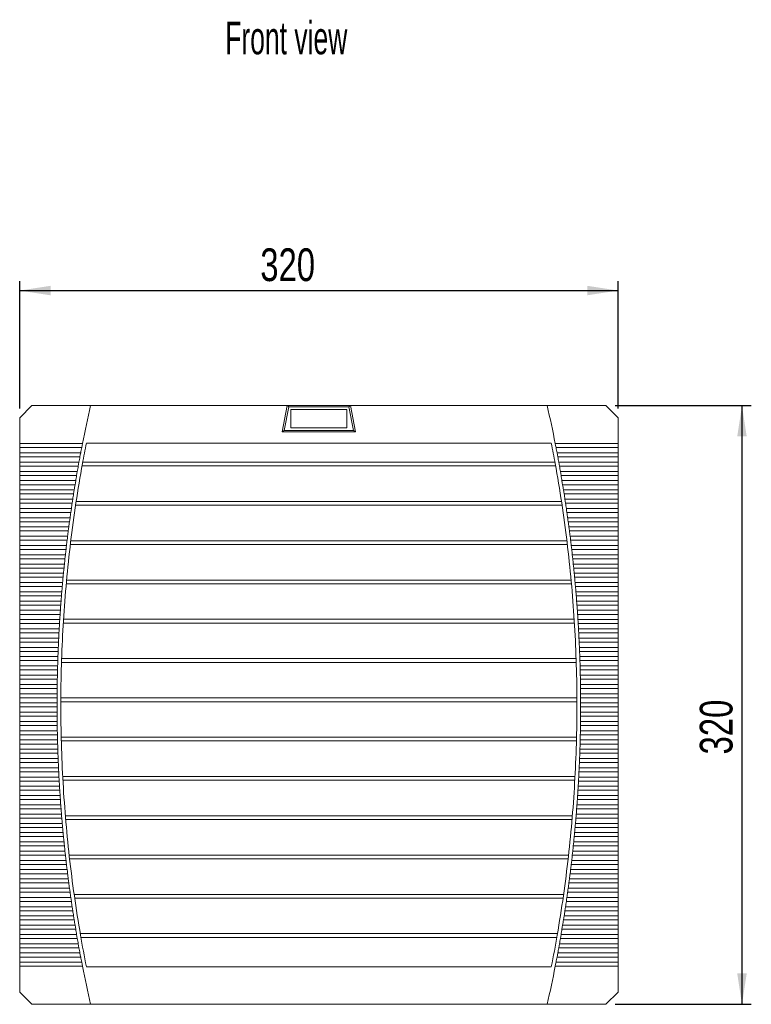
# Model space of a CAD drawing. Header units: millimetres. Extents: x 125 to 1361, y 380 to 952.
# Tile 1 of 3: x 125 to 517, y 425 to 951. Entities that reach past the tile are written whole.
import ezdxf

# ---------------------------------------------------------------- set-up
doc = ezdxf.new("R2010")
doc.units = ezdxf.units.MM
doc.header["$LTSCALE"] = 5
doc.layers.add('AA', color=7, linetype='Continuous')
doc.styles.add('SLDTEXTSTYLE0', font='TXT', dxfattribs={"width": 0.75})
doc.styles.add('SLDTEXTSTYLE1', font='TXT', dxfattribs={"width": 0.605})
doc.dimstyles.new('SLDDIMSTYLE0', dxfattribs={"dimtxt": 17.5, "dimasz": 16.51, "dimexe": 0, "dimexo": 0.0625, "dimgap": 4.375, "dimtad": 1, "dimrnd": 1e-09, "dimzin": 12, "dimdsep": 46, "dimtxsty": 'SLDTEXTSTYLE0', "dimsah": 1, "dimcen": 0.09, "dimadec": 0, "dimazin": 3, "dimtfac": 1, "dimtofl": 0, "dimtmove": 0, "dimatfit": 3, "dimfxl": 1, "dimfrac": 2, "dimtolj": 1, "dimtzin": 12, "dimarcsym": 0})

# ---------------------------------------------------------------- blocks, each defined once
blk = doc.blocks.new('*D3')
at = {"layer": 'AA', "color": 7}
for p, q in [((125.29, 743.46), (125.29, 811.45)), ((445.29, 743.46), (445.29, 811.45)), ((125.29, 806.45), (445.29, 806.45))]:
    blk.add_line(p, q, dxfattribs=at)
for points in [[(125.29, 806.45), (141.8, 803.91), (141.8, 808.99)], [(445.29, 806.45), (428.78, 808.99), (428.78, 803.91)]]:
    blk.add_solid(points, dxfattribs=at)
at = {"layer": 'AA', "color": 7, "insert": (253.98, 829.01, 40.25), "char_height": 17.5, "attachment_point": 1, "style": 'SLDTEXTSTYLE0'}
blk.add_mtext('320', dxfattribs=at)
blk = doc.blocks.new('*D4')
at = {"layer": 'AA', "color": 7}
for p, q in [((443.79, 744.96), (516.57, 744.96)), ((511.57, 744.96), (511.57, 424.96)), ((443.79, 424.96), (516.57, 424.96))]:
    blk.add_line(p, q, dxfattribs=at)
for points in [[(511.57, 744.96), (509.03, 728.45), (514.11, 728.45)], [(511.57, 424.96), (514.11, 441.47), (509.03, 441.47)]]:
    blk.add_solid(points, dxfattribs=at)
at = {"layer": 'AA', "color": 7, "insert": (489.01, 558.52, 40.25), "char_height": 17.5, "attachment_point": 1, "rotation": 90, "style": 'SLDTEXTSTYLE0'}
blk.add_mtext('320', dxfattribs=at)

msp = doc.modelspace()

# ---------------------------------------------------------------- linework, layer by layer
at = {"color": 7, "linetype": 'Continuous', "lineweight": 15}
for p, q in [((131.791, 744.964), (125.291, 738.464)), ((163.166, 744.964), (131.791, 744.964)), ((268.416, 744.964), (163.166, 744.964)), ((268.416, 744.964), (265.645, 730.964)), ((269.317, 744.364), (266.783, 731.564)), ((269.317, 744.364), (268.416, 744.964)), ((302.166, 744.964), (268.416, 744.964)), ((301.265, 744.364), (269.317, 744.364)), ((270.291, 742.864), (300.291, 742.864)), ((270.291, 733.064), (270.291, 742.864)), ((300.291, 742.864), (300.291, 733.064)), ((302.166, 744.964), (301.265, 744.364)), ((303.799, 731.564), (301.265, 744.364)), ((304.937, 730.964), (302.166, 744.964)), ((407.415, 744.964), (302.166, 744.964)), ((438.791, 744.964), (407.415, 744.964)), ((445.291, 738.464), (438.791, 744.964)), ((125.291, 738.464), (125.291, 724.641)), ((445.291, 724.641), (445.291, 738.464)), ((265.645, 730.964), (266.783, 731.564)), ((266.783, 731.564), (303.799, 731.564)), ((300.291, 733.064), (270.291, 733.064)), ((303.799, 731.564), (304.937, 730.964)), ((265.645, 730.964), (304.937, 730.964)), ((125.291, 724.641), (158.873, 724.641)), ((125.291, 724.641), (125.291, 722.487)), ((158.454, 722.487), (125.291, 722.487)), ((125.291, 722.487), (125.291, 719.691)), ((158.662, 723.564), (158.454, 722.487)), ((158.873, 724.641), (158.662, 723.564)), ((409.607, 724.964), (160.975, 724.964)), ((411.709, 724.641), (445.291, 724.641)), ((411.919, 723.564), (411.709, 724.641)), ((411.919, 723.564), (412.128, 722.487)), ((445.291, 722.487), (412.128, 722.487)), ((445.291, 722.487), (445.291, 724.641)), ((445.291, 719.691), (445.291, 722.487)), ((125.291, 719.691), (157.919, 719.691)), ((125.291, 719.691), (125.291, 717.537)), ((157.515, 717.537), (125.291, 717.537)), ((125.291, 717.537), (125.291, 714.741)), ((157.716, 718.614), (157.515, 717.537)), ((157.919, 719.691), (157.716, 718.614)), ((412.663, 719.691), (445.291, 719.691)), ((412.866, 718.614), (412.663, 719.691)), ((412.866, 718.614), (413.067, 717.537)), ((445.291, 717.537), (413.067, 717.537)), ((445.291, 717.537), (445.291, 719.691)), ((445.291, 714.741), (445.291, 717.537)), ((125.291, 714.741), (157.001, 714.741)), ((125.291, 714.741), (125.291, 712.587)), ((156.612, 712.587), (125.291, 712.587)), ((125.291, 712.587), (125.291, 709.791)), ((156.806, 713.664), (156.612, 712.587)), ((157.001, 714.741), (156.806, 713.664)), ((158.67, 712.714), (411.912, 712.714)), ((411.549, 714.739), (159.033, 714.739)), ((413.581, 714.741), (445.291, 714.741)), ((413.776, 713.664), (413.581, 714.741)), ((413.776, 713.664), (413.97, 712.587)), ((445.291, 712.587), (413.97, 712.587)), ((445.291, 712.587), (445.291, 714.741)), ((445.291, 709.791), (445.291, 712.587)), ((125.291, 709.791), (156.118, 709.791)), ((125.291, 709.791), (125.291, 707.637)), ((155.745, 707.637), (125.291, 707.637)), ((125.291, 707.637), (125.291, 704.841)), ((155.93, 708.714), (155.745, 707.637)), ((156.118, 709.791), (155.93, 708.714)), ((414.464, 709.791), (445.291, 709.791)), ((414.651, 708.714), (414.464, 709.791)), ((414.651, 708.714), (414.837, 707.637)), ((445.291, 707.637), (414.837, 707.637)), ((445.291, 707.637), (445.291, 709.791)), ((445.291, 704.841), (445.291, 707.637)), ((125.291, 704.841), (155.27, 704.841)), ((125.291, 704.841), (125.291, 702.687)), ((154.912, 702.687), (125.291, 702.687)), ((125.291, 702.687), (125.291, 699.891)), ((155.091, 703.764), (154.912, 702.687)), ((155.27, 704.841), (155.091, 703.764)), ((415.312, 704.841), (445.291, 704.841)), ((415.491, 703.764), (415.312, 704.841)), ((415.491, 703.764), (415.669, 702.687)), ((445.291, 702.687), (415.669, 702.687)), ((445.291, 702.687), (445.291, 704.841)), ((445.291, 699.891), (445.291, 702.687)), ((125.291, 699.891), (154.458, 699.891)), ((125.291, 699.891), (125.291, 697.737)), ((154.115, 697.737), (125.291, 697.737)), ((125.291, 697.737), (125.291, 694.941)), ((125.291, 694.941), (153.681, 694.941)), ((125.291, 694.941), (125.291, 692.787)), ((153.681, 694.941), (153.516, 693.864)), ((154.286, 698.814), (154.115, 697.737)), ((154.458, 699.891), (154.286, 698.814)), ((416.124, 699.891), (445.291, 699.891)), ((416.296, 698.814), (416.124, 699.891)), ((416.296, 698.814), (416.466, 697.737)), ((445.291, 697.737), (416.466, 697.737)), ((416.901, 694.941), (445.291, 694.941)), ((417.065, 693.864), (416.901, 694.941)), ((445.291, 697.737), (445.291, 699.891)), ((445.291, 694.941), (445.291, 697.737)), ((445.291, 692.787), (445.291, 694.941)), ((153.354, 692.787), (125.291, 692.787)), ((125.291, 692.787), (125.291, 689.991)), ((125.291, 689.991), (152.939, 689.991)), ((125.291, 689.991), (125.291, 687.837)), ((152.939, 689.991), (152.782, 688.914)), ((153.516, 693.864), (153.354, 692.787)), ((155.218, 691.714), (415.364, 691.714)), ((415.062, 693.739), (155.52, 693.739)), ((417.065, 693.864), (417.228, 692.787)), ((445.291, 692.787), (417.228, 692.787)), ((417.643, 689.991), (445.291, 689.991)), ((417.8, 688.914), (417.643, 689.991)), ((445.291, 689.991), (445.291, 692.787)), ((445.291, 687.837), (445.291, 689.991)), ((152.627, 687.837), (125.291, 687.837)), ((125.291, 687.837), (125.291, 685.041)), ((125.291, 685.041), (152.231, 685.041)), ((125.291, 685.041), (125.291, 682.887)), ((152.231, 685.041), (152.082, 683.964)), ((152.782, 688.914), (152.627, 687.837)), ((417.8, 688.914), (417.955, 687.837)), ((445.291, 687.837), (417.955, 687.837)), ((418.351, 685.041), (445.291, 685.041)), ((418.5, 683.964), (418.351, 685.041)), ((445.291, 685.041), (445.291, 687.837)), ((445.291, 682.887), (445.291, 685.041)), ((151.934, 682.887), (125.291, 682.887)), ((125.291, 682.887), (125.291, 680.091)), ((125.291, 680.091), (151.559, 680.091)), ((125.291, 680.091), (125.291, 677.937)), ((151.417, 679.014), (151.277, 677.937)), ((151.559, 680.091), (151.417, 679.014)), ((152.082, 683.964), (151.934, 682.887)), ((418.5, 683.964), (418.647, 682.887)), ((445.291, 682.887), (418.647, 682.887)), ((419.023, 680.091), (445.291, 680.091)), ((419.165, 679.014), (419.023, 680.091)), ((419.165, 679.014), (419.305, 677.937)), ((445.291, 680.091), (445.291, 682.887)), ((445.291, 677.937), (445.291, 680.091)), ((151.277, 677.937), (125.291, 677.937)), ((125.291, 677.937), (125.291, 675.141)), ((125.291, 675.141), (150.921, 675.141)), ((125.291, 675.141), (125.291, 672.987)), ((150.787, 674.064), (150.654, 672.987)), ((150.921, 675.141), (150.787, 674.064)), ((445.291, 677.937), (419.305, 677.937)), ((419.661, 675.141), (445.291, 675.141)), ((419.795, 674.064), (419.661, 675.141)), ((419.795, 674.064), (419.928, 672.987)), ((445.291, 675.141), (445.291, 677.937)), ((445.291, 672.987), (445.291, 675.141)), ((150.654, 672.987), (125.291, 672.987)), ((125.291, 672.987), (125.291, 670.191)), ((125.291, 670.191), (150.318, 670.191)), ((125.291, 670.191), (125.291, 668.037)), ((150.191, 669.114), (150.066, 668.037)), ((150.318, 670.191), (150.191, 669.114)), ((152.396, 670.714), (418.186, 670.714)), ((417.943, 672.739), (152.639, 672.739)), ((445.291, 672.987), (419.928, 672.987)), ((420.264, 670.191), (445.291, 670.191)), ((420.391, 669.114), (420.264, 670.191)), ((420.391, 669.114), (420.516, 668.037)), ((445.291, 670.191), (445.291, 672.987)), ((445.291, 668.037), (445.291, 670.191)), ((150.066, 668.037), (125.291, 668.037)), ((125.291, 668.037), (125.291, 665.241)), ((125.291, 665.241), (149.749, 665.241)), ((125.291, 665.241), (125.291, 663.087)), ((149.512, 663.087), (125.291, 663.087)), ((125.291, 663.087), (125.291, 660.291)), ((149.63, 664.164), (149.512, 663.087)), ((149.749, 665.241), (149.63, 664.164)), ((445.291, 668.037), (420.516, 668.037)), ((420.833, 665.241), (445.291, 665.241)), ((420.952, 664.164), (420.833, 665.241)), ((420.952, 664.164), (421.07, 663.087)), ((445.291, 663.087), (421.07, 663.087)), ((445.291, 665.241), (445.291, 668.037)), ((445.291, 663.087), (445.291, 665.241)), ((445.291, 660.291), (445.291, 663.087)), ((125.291, 660.291), (149.215, 660.291)), ((125.291, 660.291), (125.291, 658.137)), ((148.993, 658.137), (125.291, 658.137)), ((125.291, 658.137), (125.291, 655.341)), ((149.103, 659.214), (148.993, 658.137)), ((149.215, 660.291), (149.103, 659.214)), ((421.367, 660.291), (445.291, 660.291)), ((421.479, 659.214), (421.367, 660.291)), ((421.479, 659.214), (421.589, 658.137)), ((445.291, 658.137), (421.589, 658.137)), ((445.291, 658.137), (445.291, 660.291)), ((445.291, 655.341), (445.291, 658.137)), ((125.291, 655.341), (148.715, 655.341)), ((125.291, 655.341), (125.291, 653.187)), ((148.508, 653.187), (125.291, 653.187)), ((125.291, 653.187), (125.291, 650.391)), ((148.611, 654.264), (148.508, 653.187)), ((148.715, 655.341), (148.611, 654.264)), ((421.867, 655.341), (445.291, 655.341)), ((421.971, 654.264), (421.867, 655.341)), ((421.971, 654.264), (422.074, 653.187)), ((445.291, 653.187), (422.074, 653.187)), ((445.291, 653.187), (445.291, 655.341)), ((445.291, 650.391), (445.291, 653.187)), ((125.291, 650.391), (148.249, 650.391)), ((125.291, 650.391), (125.291, 648.237)), ((148.057, 648.237), (125.291, 648.237)), ((125.291, 648.237), (125.291, 645.441)), ((148.152, 649.314), (148.057, 648.237)), ((148.249, 650.391), (148.152, 649.314)), ((150.198, 649.714), (420.384, 649.714)), ((420.201, 651.739), (150.381, 651.739)), ((422.333, 650.391), (445.291, 650.391)), ((422.429, 649.314), (422.333, 650.391)), ((422.429, 649.314), (422.525, 648.237)), ((445.291, 648.237), (422.525, 648.237)), ((445.291, 648.237), (445.291, 650.391)), ((445.291, 645.441), (445.291, 648.237)), ((125.291, 645.441), (147.818, 645.441)), ((125.291, 645.441), (125.291, 643.287)), ((147.641, 643.287), (125.291, 643.287)), ((125.291, 643.287), (125.291, 640.491)), ((147.728, 644.364), (147.641, 643.287)), ((147.818, 645.441), (147.728, 644.364)), ((422.764, 645.441), (445.291, 645.441)), ((422.853, 644.364), (422.764, 645.441)), ((422.853, 644.364), (422.941, 643.287)), ((445.291, 643.287), (422.941, 643.287)), ((445.291, 643.287), (445.291, 645.441)), ((445.291, 640.491), (445.291, 643.287)), ((125.291, 640.491), (147.42, 640.491)), ((125.291, 640.491), (125.291, 638.337)), ((147.258, 638.337), (125.291, 638.337)), ((125.291, 638.337), (125.291, 635.541)), ((147.338, 639.414), (147.258, 638.337)), ((147.42, 640.491), (147.338, 639.414)), ((423.161, 640.491), (445.291, 640.491)), ((423.243, 639.414), (423.161, 640.491)), ((423.243, 639.414), (423.324, 638.337)), ((445.291, 638.337), (423.324, 638.337)), ((445.291, 638.337), (445.291, 640.491)), ((445.291, 635.541), (445.291, 638.337)), ((125.291, 635.541), (147.057, 635.541)), ((125.291, 635.541), (125.291, 633.387)), ((146.91, 633.387), (125.291, 633.387)), ((125.291, 633.387), (125.291, 630.591)), ((146.983, 634.464), (146.91, 633.387)), ((147.057, 635.541), (146.983, 634.464)), ((423.525, 635.541), (445.291, 635.541)), ((423.599, 634.464), (423.525, 635.541)), ((423.599, 634.464), (423.672, 633.387)), ((445.291, 633.387), (423.672, 633.387)), ((445.291, 633.387), (445.291, 635.541)), ((445.291, 630.591), (445.291, 633.387)), ((125.291, 630.591), (146.728, 630.591)), ((125.291, 630.591), (125.291, 628.437)), ((146.595, 628.437), (125.291, 628.437)), ((125.291, 628.437), (125.291, 625.641)), ((146.661, 629.514), (146.595, 628.437)), ((146.728, 630.591), (146.661, 629.514)), ((148.617, 628.714), (421.965, 628.714)), ((421.84, 630.739), (148.741, 630.739)), ((423.854, 630.591), (445.291, 630.591)), ((423.921, 629.514), (423.854, 630.591)), ((423.921, 629.514), (423.986, 628.437)), ((445.291, 628.437), (423.986, 628.437)), ((445.291, 628.437), (445.291, 630.591)), ((445.291, 625.641), (445.291, 628.437)), ((125.291, 625.641), (146.433, 625.641)), ((125.291, 625.641), (125.291, 623.487)), ((146.315, 623.487), (125.291, 623.487)), ((125.291, 623.487), (125.291, 620.691)), ((146.373, 624.564), (146.315, 623.487)), ((146.433, 625.641), (146.373, 624.564)), ((424.149, 625.641), (445.291, 625.641)), ((424.209, 624.564), (424.149, 625.641)), ((424.209, 624.564), (424.267, 623.487)), ((445.291, 623.487), (424.267, 623.487)), ((445.291, 623.487), (445.291, 625.641)), ((445.291, 620.691), (445.291, 623.487)), ((125.291, 620.691), (146.172, 620.691)), ((125.291, 620.691), (125.291, 618.537)), ((146.069, 618.537), (125.291, 618.537)), ((125.291, 618.537), (125.291, 615.741)), ((125.291, 615.741), (145.944, 615.741)), ((125.291, 615.741), (125.291, 613.587)), ((145.944, 615.741), (145.9, 614.664)), ((146.119, 619.614), (146.069, 618.537)), ((146.172, 620.691), (146.119, 619.614)), ((424.41, 620.691), (445.291, 620.691)), ((424.462, 619.614), (424.41, 620.691)), ((424.462, 619.614), (424.513, 618.537)), ((445.291, 618.537), (424.513, 618.537)), ((424.637, 615.741), (445.291, 615.741)), ((424.682, 614.664), (424.637, 615.741)), ((445.291, 618.537), (445.291, 620.691)), ((445.291, 615.741), (445.291, 618.537)), ((445.291, 613.587), (445.291, 615.741)), ((145.856, 613.587), (125.291, 613.587)), ((125.291, 613.587), (125.291, 610.791)), ((125.291, 610.791), (145.751, 610.791)), ((125.291, 610.791), (125.291, 608.637)), ((145.751, 610.791), (145.713, 609.714)), ((145.9, 614.664), (145.856, 613.587)), ((424.682, 614.664), (424.726, 613.587)), ((445.291, 613.587), (424.726, 613.587)), ((424.831, 610.791), (445.291, 610.791)), ((424.868, 609.714), (424.831, 610.791)), ((445.291, 610.791), (445.291, 613.587)), ((445.291, 608.637), (445.291, 610.791)), ((145.678, 608.637), (125.291, 608.637)), ((125.291, 608.637), (125.291, 605.841)), ((125.291, 605.841), (145.592, 605.841)), ((125.291, 605.841), (125.291, 603.687)), ((145.592, 605.841), (145.561, 604.764)), ((145.713, 609.714), (145.678, 608.637)), ((147.649, 607.714), (422.932, 607.714)), ((422.866, 609.739), (147.716, 609.739)), ((424.868, 609.714), (424.904, 608.637)), ((445.291, 608.637), (424.904, 608.637)), ((424.99, 605.841), (445.291, 605.841)), ((425.02, 604.764), (424.99, 605.841)), ((445.291, 605.841), (445.291, 608.637)), ((445.291, 603.687), (445.291, 605.841)), ((145.533, 603.687), (125.291, 603.687)), ((125.291, 603.687), (125.291, 600.891)), ((125.291, 600.891), (145.466, 600.891)), ((125.291, 600.891), (125.291, 598.737)), ((145.466, 600.891), (145.443, 599.814)), ((145.561, 604.764), (145.533, 603.687)), ((425.02, 604.764), (425.049, 603.687)), ((445.291, 603.687), (425.049, 603.687)), ((425.116, 600.891), (445.291, 600.891)), ((425.139, 599.814), (425.116, 600.891)), ((445.291, 600.891), (445.291, 603.687)), ((445.291, 598.737), (445.291, 600.891)), ((145.422, 598.737), (125.291, 598.737)), ((125.291, 598.737), (125.291, 595.941)), ((125.291, 595.941), (145.374, 595.941)), ((125.291, 595.941), (125.291, 593.787)), ((145.359, 594.864), (145.345, 593.787)), ((145.374, 595.941), (145.359, 594.864)), ((145.443, 599.814), (145.422, 598.737)), ((425.139, 599.814), (425.16, 598.737)), ((445.291, 598.737), (425.16, 598.737)), ((425.208, 595.941), (445.291, 595.941)), ((425.223, 594.864), (425.208, 595.941)), ((425.223, 594.864), (425.237, 593.787)), ((445.291, 595.941), (445.291, 598.737)), ((445.291, 593.787), (445.291, 595.941)), ((145.345, 593.787), (125.291, 593.787)), ((125.291, 593.787), (125.291, 590.991)), ((125.291, 590.991), (145.316, 590.991)), ((125.291, 590.991), (125.291, 588.837)), ((145.308, 589.914), (145.301, 588.837)), ((145.316, 590.991), (145.308, 589.914)), ((445.291, 593.787), (425.237, 593.787)), ((425.266, 590.991), (445.291, 590.991)), ((425.274, 589.914), (425.266, 590.991)), ((425.274, 589.914), (425.281, 588.837)), ((445.291, 590.991), (445.291, 593.787)), ((445.291, 588.837), (445.291, 590.991)), ((145.301, 588.837), (125.291, 588.837)), ((125.291, 588.837), (125.291, 586.041)), ((125.291, 586.041), (145.292, 586.041)), ((125.291, 586.041), (125.291, 583.887)), ((145.292, 586.041), (145.291, 584.964)), ((145.291, 584.964), (145.292, 583.887)), ((147.293, 586.714), (423.289, 586.714)), ((423.281, 588.739), (147.301, 588.739)), ((445.291, 588.837), (425.281, 588.837)), ((425.29, 586.041), (445.291, 586.041)), ((425.291, 584.964), (425.29, 586.041)), ((425.291, 584.964), (425.29, 583.887)), ((445.291, 586.041), (445.291, 588.837)), ((445.291, 583.887), (445.291, 586.041)), ((145.292, 583.887), (125.291, 583.887)), ((125.291, 583.887), (125.291, 581.091)), ((125.291, 581.091), (145.301, 581.091)), ((125.291, 581.091), (125.291, 578.937)), ((145.316, 578.937), (125.291, 578.937)), ((125.291, 578.937), (125.291, 576.141)), ((145.301, 581.091), (145.308, 580.014)), ((145.308, 580.014), (145.316, 578.937)), ((425.274, 580.014), (425.266, 578.937)), ((445.291, 578.937), (425.266, 578.937)), ((425.274, 580.014), (425.281, 581.091)), ((425.281, 581.091), (445.291, 581.091)), ((445.291, 583.887), (425.29, 583.887)), ((445.291, 581.091), (445.291, 583.887)), ((445.291, 578.937), (445.291, 581.091)), ((445.291, 576.141), (445.291, 578.937)), ((125.291, 576.141), (145.345, 576.141)), ((125.291, 576.141), (125.291, 573.987)), ((145.374, 573.987), (125.291, 573.987)), ((125.291, 573.987), (125.291, 571.191)), ((145.345, 576.141), (145.359, 575.064)), ((145.359, 575.064), (145.374, 573.987)), ((425.223, 575.064), (425.208, 573.987)), ((445.291, 573.987), (425.208, 573.987)), ((425.223, 575.064), (425.237, 576.141)), ((425.237, 576.141), (445.291, 576.141)), ((445.291, 573.987), (445.291, 576.141)), ((445.291, 571.191), (445.291, 573.987)), ((125.291, 571.191), (145.422, 571.191)), ((125.291, 571.191), (125.291, 569.037)), ((145.466, 569.037), (125.291, 569.037)), ((125.291, 569.037), (125.291, 566.241)), ((145.422, 571.191), (145.443, 570.114)), ((145.443, 570.114), (145.466, 569.037)), ((425.139, 570.114), (425.116, 569.037)), ((445.291, 569.037), (425.116, 569.037)), ((425.139, 570.114), (425.16, 571.191)), ((425.16, 571.191), (445.291, 571.191)), ((445.291, 569.037), (445.291, 571.191)), ((445.291, 566.241), (445.291, 569.037)), ((125.291, 566.241), (145.533, 566.241)), ((125.291, 566.241), (125.291, 564.087)), ((145.592, 564.087), (125.291, 564.087)), ((125.291, 564.087), (125.291, 561.291)), ((145.533, 566.241), (145.561, 565.164)), ((145.561, 565.164), (145.592, 564.087)), ((423.086, 567.739), (147.496, 567.739)), ((147.547, 565.714), (423.035, 565.714)), ((425.02, 565.164), (424.99, 564.087)), ((445.291, 564.087), (424.99, 564.087)), ((425.02, 565.164), (425.049, 566.241)), ((425.049, 566.241), (445.291, 566.241)), ((445.291, 564.087), (445.291, 566.241)), ((445.291, 561.291), (445.291, 564.087)), ((125.291, 561.291), (145.678, 561.291)), ((125.291, 561.291), (125.291, 559.137)), ((145.751, 559.137), (125.291, 559.137)), ((125.291, 559.137), (125.291, 556.341)), ((145.678, 561.291), (145.713, 560.214)), ((145.713, 560.214), (145.751, 559.137)), ((424.868, 560.214), (424.831, 559.137)), ((445.291, 559.137), (424.831, 559.137)), ((424.868, 560.214), (424.904, 561.291)), ((424.904, 561.291), (445.291, 561.291)), ((445.291, 559.137), (445.291, 561.291)), ((445.291, 556.341), (445.291, 559.137)), ((125.291, 556.341), (145.856, 556.341)), ((125.291, 556.341), (125.291, 554.187)), ((145.944, 554.187), (125.291, 554.187)), ((125.291, 554.187), (125.291, 551.391)), ((145.856, 556.341), (145.9, 555.264)), ((145.9, 555.264), (145.944, 554.187)), ((424.682, 555.264), (424.637, 554.187)), ((445.291, 554.187), (424.637, 554.187)), ((424.682, 555.264), (424.726, 556.341)), ((424.726, 556.341), (445.291, 556.341)), ((445.291, 554.187), (445.291, 556.341)), ((445.291, 551.391), (445.291, 554.187)), ((125.291, 551.391), (146.069, 551.391)), ((125.291, 551.391), (125.291, 549.237)), ((146.172, 549.237), (125.291, 549.237)), ((125.291, 549.237), (125.291, 546.441)), ((146.069, 551.391), (146.119, 550.314)), ((146.119, 550.314), (146.172, 549.237)), ((424.462, 550.314), (424.41, 549.237)), ((445.291, 549.237), (424.41, 549.237)), ((424.462, 550.314), (424.513, 551.391)), ((424.513, 551.391), (445.291, 551.391)), ((445.291, 549.237), (445.291, 551.391)), ((445.291, 546.441), (445.291, 549.237)), ((125.291, 546.441), (146.315, 546.441)), ((125.291, 546.441), (125.291, 544.287)), ((146.433, 544.287), (125.291, 544.287)), ((125.291, 544.287), (125.291, 541.491)), ((146.315, 546.441), (146.373, 545.364)), ((146.373, 545.364), (146.433, 544.287)), ((422.28, 546.739), (148.302, 546.739)), ((148.412, 544.714), (422.17, 544.714)), ((424.209, 545.364), (424.149, 544.287)), ((445.291, 544.287), (424.149, 544.287)), ((424.209, 545.364), (424.267, 546.441)), ((424.267, 546.441), (445.291, 546.441)), ((445.291, 544.287), (445.291, 546.441)), ((445.291, 541.491), (445.291, 544.287)), ((125.291, 541.491), (146.595, 541.491)), ((125.291, 541.491), (125.291, 539.337)), ((146.728, 539.337), (125.291, 539.337)), ((125.291, 539.337), (125.291, 536.541)), ((146.595, 541.491), (146.661, 540.414)), ((146.661, 540.414), (146.728, 539.337)), ((423.921, 540.414), (423.854, 539.337)), ((445.291, 539.337), (423.854, 539.337)), ((423.921, 540.414), (423.986, 541.491)), ((423.986, 541.491), (445.291, 541.491)), ((445.291, 539.337), (445.291, 541.491)), ((445.291, 536.541), (445.291, 539.337)), ((125.291, 536.541), (146.91, 536.541)), ((125.291, 536.541), (125.291, 534.387)), ((147.057, 534.387), (125.291, 534.387)), ((125.291, 534.387), (125.291, 531.591)), ((125.291, 531.591), (147.258, 531.591)), ((125.291, 531.591), (125.291, 529.437)), ((146.91, 536.541), (146.983, 535.464)), ((146.983, 535.464), (147.057, 534.387)), ((147.258, 531.591), (147.338, 530.514)), ((423.243, 530.514), (423.324, 531.591)), ((423.324, 531.591), (445.291, 531.591)), ((423.599, 535.464), (423.525, 534.387)), ((445.291, 534.387), (423.525, 534.387)), ((423.599, 535.464), (423.672, 536.541)), ((423.672, 536.541), (445.291, 536.541)), ((445.291, 534.387), (445.291, 536.541)), ((445.291, 531.591), (445.291, 534.387)), ((445.291, 529.437), (445.291, 531.591)), ((147.42, 529.437), (125.291, 529.437)), ((125.291, 529.437), (125.291, 526.641)), ((125.291, 526.641), (147.641, 526.641)), ((125.291, 526.641), (125.291, 524.487)), ((147.338, 530.514), (147.42, 529.437)), ((147.641, 526.641), (147.728, 525.564)), ((422.853, 525.564), (422.941, 526.641)), ((422.941, 526.641), (445.291, 526.641)), ((423.243, 530.514), (423.161, 529.437)), ((445.291, 529.437), (423.161, 529.437)), ((445.291, 526.641), (445.291, 529.437)), ((445.291, 524.487), (445.291, 526.641)), ((147.818, 524.487), (125.291, 524.487)), ((125.291, 524.487), (125.291, 521.691)), ((125.291, 521.691), (148.057, 521.691)), ((125.291, 521.691), (125.291, 519.537)), ((147.728, 525.564), (147.818, 524.487)), ((148.057, 521.691), (148.152, 520.614)), ((420.861, 525.739), (149.721, 525.739)), ((149.89, 523.714), (420.692, 523.714)), ((422.429, 520.614), (422.525, 521.691)), ((422.525, 521.691), (445.291, 521.691)), ((422.853, 525.564), (422.764, 524.487)), ((445.291, 524.487), (422.764, 524.487)), ((445.291, 521.691), (445.291, 524.487)), ((445.291, 519.537), (445.291, 521.691)), ((148.249, 519.537), (125.291, 519.537)), ((125.291, 519.537), (125.291, 516.741)), ((125.291, 516.741), (148.508, 516.741)), ((125.291, 516.741), (125.291, 514.587)), ((148.152, 520.614), (148.249, 519.537)), ((148.508, 516.741), (148.611, 515.664)), ((421.971, 515.664), (422.074, 516.741)), ((422.074, 516.741), (445.291, 516.741)), ((422.429, 520.614), (422.333, 519.537)), ((445.291, 519.537), (422.333, 519.537)), ((445.291, 516.741), (445.291, 519.537)), ((445.291, 514.587), (445.291, 516.741)), ((148.715, 514.587), (125.291, 514.587)), ((125.291, 514.587), (125.291, 511.791)), ((125.291, 511.791), (148.993, 511.791)), ((125.291, 511.791), (125.291, 509.637)), ((148.611, 515.664), (148.715, 514.587)), ((148.993, 511.791), (149.103, 510.714)), ((149.103, 510.714), (149.215, 509.637)), ((421.479, 510.714), (421.367, 509.637)), ((421.479, 510.714), (421.589, 511.791)), ((421.589, 511.791), (445.291, 511.791)), ((421.971, 515.664), (421.867, 514.587)), ((445.291, 514.587), (421.867, 514.587)), ((445.291, 511.791), (445.291, 514.587)), ((445.291, 509.637), (445.291, 511.791)), ((149.215, 509.637), (125.291, 509.637)), ((125.291, 509.637), (125.291, 506.841)), ((125.291, 506.841), (149.512, 506.841)), ((125.291, 506.841), (125.291, 504.687)), ((149.512, 506.841), (149.63, 505.764)), ((149.63, 505.764), (149.749, 504.687)), ((420.952, 505.764), (420.833, 504.687)), ((420.952, 505.764), (421.07, 506.841)), ((421.07, 506.841), (445.291, 506.841)), ((445.291, 509.637), (421.367, 509.637)), ((445.291, 506.841), (445.291, 509.637)), ((445.291, 504.687), (445.291, 506.841)), ((149.749, 504.687), (125.291, 504.687)), ((125.291, 504.687), (125.291, 501.891)), ((125.291, 501.891), (150.066, 501.891)), ((125.291, 501.891), (125.291, 499.737)), ((150.066, 501.891), (150.191, 500.814)), ((150.191, 500.814), (150.318, 499.737)), ((418.826, 504.739), (151.756, 504.739)), ((151.985, 502.714), (418.597, 502.714)), ((420.391, 500.814), (420.264, 499.737)), ((420.391, 500.814), (420.516, 501.891)), ((420.516, 501.891), (445.291, 501.891)), ((445.291, 504.687), (420.833, 504.687)), ((445.291, 501.891), (445.291, 504.687)), ((445.291, 499.737), (445.291, 501.891)), ((150.318, 499.737), (125.291, 499.737)), ((125.291, 499.737), (125.291, 496.941)), ((125.291, 496.941), (150.654, 496.941)), ((125.291, 496.941), (125.291, 494.787)), ((150.921, 494.787), (125.291, 494.787)), ((125.291, 494.787), (125.291, 491.991)), ((150.654, 496.941), (150.787, 495.864)), ((150.787, 495.864), (150.921, 494.787)), ((419.795, 495.864), (419.661, 494.787)), ((445.291, 494.787), (419.661, 494.787)), ((419.795, 495.864), (419.928, 496.941)), ((419.928, 496.941), (445.291, 496.941)), ((445.291, 499.737), (420.264, 499.737)), ((445.291, 496.941), (445.291, 499.737)), ((445.291, 494.787), (445.291, 496.941)), ((445.291, 491.991), (445.291, 494.787)), ((125.291, 491.991), (151.277, 491.991)), ((125.291, 491.991), (125.291, 489.837)), ((151.559, 489.837), (125.291, 489.837)), ((125.291, 489.837), (125.291, 487.041)), ((151.277, 491.991), (151.417, 490.914)), ((151.417, 490.914), (151.559, 489.837)), ((419.165, 490.914), (419.023, 489.837)), ((445.291, 489.837), (419.023, 489.837)), ((419.165, 490.914), (419.305, 491.991)), ((419.305, 491.991), (445.291, 491.991)), ((445.291, 489.837), (445.291, 491.991)), ((445.291, 487.041), (445.291, 489.837)), ((125.291, 487.041), (151.934, 487.041)), ((125.291, 487.041), (125.291, 484.887)), ((152.231, 484.887), (125.291, 484.887)), ((125.291, 484.887), (125.291, 482.091)), ((151.934, 487.041), (152.082, 485.964)), ((152.082, 485.964), (152.231, 484.887)), ((418.5, 485.964), (418.351, 484.887)), ((445.291, 484.887), (418.351, 484.887)), ((418.5, 485.964), (418.647, 487.041)), ((418.647, 487.041), (445.291, 487.041)), ((445.291, 484.887), (445.291, 487.041)), ((445.291, 482.091), (445.291, 484.887)), ((125.291, 482.091), (152.627, 482.091)), ((125.291, 482.091), (125.291, 479.937)), ((152.939, 479.937), (125.291, 479.937)), ((125.291, 479.937), (125.291, 477.141)), ((152.627, 482.091), (152.782, 481.014)), ((152.782, 481.014), (152.939, 479.937)), ((416.17, 483.739), (154.412, 483.739)), ((154.701, 481.714), (415.88, 481.714)), ((417.8, 481.014), (417.643, 479.937)), ((445.291, 479.937), (417.643, 479.937)), ((417.8, 481.014), (417.955, 482.091)), ((417.955, 482.091), (445.291, 482.091)), ((445.291, 479.937), (445.291, 482.091)), ((445.291, 477.141), (445.291, 479.937)), ((125.291, 477.141), (153.354, 477.141)), ((125.291, 477.141), (125.291, 474.987)), ((153.681, 474.987), (125.291, 474.987)), ((125.291, 474.987), (125.291, 472.191)), ((153.354, 477.141), (153.516, 476.064)), ((153.516, 476.064), (153.681, 474.987)), ((417.065, 476.064), (416.901, 474.987)), ((445.291, 474.987), (416.901, 474.987)), ((417.065, 476.064), (417.228, 477.141)), ((417.228, 477.141), (445.291, 477.141)), ((445.291, 474.987), (445.291, 477.141)), ((445.291, 472.191), (445.291, 474.987)), ((125.291, 472.191), (154.115, 472.191)), ((125.291, 472.191), (125.291, 470.037)), ((154.458, 470.037), (125.291, 470.037)), ((125.291, 470.037), (125.291, 467.241)), ((154.115, 472.191), (154.286, 471.114)), ((154.286, 471.114), (154.458, 470.037)), ((416.296, 471.114), (416.124, 470.037)), ((445.291, 470.037), (416.124, 470.037)), ((416.296, 471.114), (416.466, 472.191)), ((416.466, 472.191), (445.291, 472.191)), ((445.291, 470.037), (445.291, 472.191)), ((445.291, 467.241), (445.291, 470.037)), ((125.291, 467.241), (154.912, 467.241)), ((125.291, 467.241), (125.291, 465.087)), ((155.27, 465.087), (125.291, 465.087)), ((125.291, 465.087), (125.291, 462.291)), ((154.912, 467.241), (155.091, 466.164)), ((155.091, 466.164), (155.27, 465.087)), ((415.491, 466.164), (415.312, 465.087)), ((445.291, 465.087), (415.312, 465.087)), ((415.491, 466.164), (415.669, 467.241)), ((415.669, 467.241), (445.291, 467.241)), ((445.291, 465.087), (445.291, 467.241)), ((445.291, 462.291), (445.291, 465.087)), ((125.291, 462.291), (155.745, 462.291)), ((125.291, 462.291), (125.291, 460.137)), ((156.118, 460.137), (125.291, 460.137)), ((125.291, 460.137), (125.291, 457.341)), ((155.745, 462.291), (155.93, 461.214)), ((155.93, 461.214), (156.118, 460.137)), ((412.885, 462.739), (157.697, 462.739)), ((158.047, 460.714), (412.535, 460.714)), ((414.651, 461.214), (414.464, 460.137)), ((445.291, 460.137), (414.464, 460.137)), ((414.651, 461.214), (414.837, 462.291)), ((414.837, 462.291), (445.291, 462.291)), ((445.291, 460.137), (445.291, 462.291)), ((445.291, 457.341), (445.291, 460.137)), ((125.291, 457.341), (156.612, 457.341)), ((125.291, 457.341), (125.291, 455.187)), ((157.001, 455.187), (125.291, 455.187)), ((125.291, 455.187), (125.291, 452.391)), ((156.612, 457.341), (156.806, 456.264)), ((156.806, 456.264), (157.001, 455.187)), ((413.776, 456.264), (413.581, 455.187)), ((445.291, 455.187), (413.581, 455.187)), ((413.776, 456.264), (413.97, 457.341)), ((413.97, 457.341), (445.291, 457.341)), ((445.291, 455.187), (445.291, 457.341)), ((445.291, 452.391), (445.291, 455.187)), ((125.291, 452.391), (157.515, 452.391)), ((125.291, 452.391), (125.291, 450.237)), ((157.919, 450.237), (125.291, 450.237)), ((125.291, 450.237), (125.291, 447.441)), ((125.291, 447.441), (158.454, 447.441)), ((125.291, 447.441), (125.291, 445.287)), ((157.515, 452.391), (157.716, 451.314)), ((157.716, 451.314), (157.919, 450.237)), ((158.454, 447.441), (158.662, 446.364)), ((411.919, 446.364), (412.128, 447.441)), ((412.128, 447.441), (445.291, 447.441)), ((412.866, 451.314), (412.663, 450.237)), ((445.291, 450.237), (412.663, 450.237)), ((412.866, 451.314), (413.067, 452.391)), ((413.067, 452.391), (445.291, 452.391)), ((445.291, 450.237), (445.291, 452.391)), ((445.291, 447.441), (445.291, 450.237)), ((445.291, 445.287), (445.291, 447.441)), ((158.873, 445.287), (125.291, 445.287)), ((125.291, 445.287), (125.291, 431.464)), ((158.662, 446.364), (158.873, 445.287)), ((160.975, 444.964), (409.607, 444.964)), ((411.709, 445.287), (411.919, 446.364)), ((445.291, 445.287), (411.709, 445.287)), ((445.291, 431.464), (445.291, 445.287)), ((125.291, 431.464), (131.791, 424.964)), ((438.791, 424.964), (445.291, 431.464)), ((131.791, 424.964), (163.166, 424.964)), ((163.166, 424.964), (407.415, 424.964)), ((407.415, 424.964), (438.791, 424.964))]:
    msp.add_line(p, q, dxfattribs=at)
for centre, radius, start, end in [((870.291, 584.964), 725, 167.250457, 168.892059), ((-299.709, 584.964), 725, 11.107941, 12.749543), ((870.291, 584.964), 725, 169.06549, 169.29045), ((870.291, 584.964), 723, 168.834852, 169.722069), ((-299.709, 584.964), 723, 10.277931, 11.165148), ((-299.709, 584.964), 725, 10.70955, 10.93451), ((870.291, 584.964), 725, 169.463652, 169.688319), ((-299.709, 584.964), 725, 10.311681, 10.536348), ((870.291, 584.964), 723, 169.722069, 171.409141), ((870.291, 584.964), 725, 169.861299, 170.085685), ((-299.709, 584.964), 723, 8.590859, 10.277931), ((-299.709, 584.964), 725, 9.914315, 10.138701), ((870.291, 584.964), 725, 170.258453, 170.48257), ((-299.709, 584.964), 725, 9.51743, 9.741547), ((870.291, 584.964), 725, 170.655136, 170.878995), ((-299.709, 584.964), 725, 9.121005, 9.344864), ((870.291, 584.964), 725, 171.051367, 171.27498), ((-299.709, 584.964), 725, 8.72502, 8.948633), ((870.291, 584.964), 723, 171.409141, 173.088739), ((870.291, 584.964), 725, 171.447167, 171.670546), ((-299.709, 584.964), 723, 6.911261, 8.590859), ((-299.709, 584.964), 725, 8.329454, 8.552833), ((870.291, 584.964), 725, 171.842556, 172.065712), ((-299.709, 584.964), 725, 7.934288, 8.157444), ((870.291, 584.964), 725, 172.237554, 172.460498), ((-299.709, 584.964), 725, 7.539502, 7.762446), ((870.291, 584.964), 725, 172.632182, 172.854925), ((-299.709, 584.964), 725, 7.145075, 7.367818), ((870.291, 584.964), 723, 173.088739, 174.762388), ((870.291, 584.964), 725, 173.026458, 173.249012), ((-299.709, 584.964), 723, 5.237612, 6.911261), ((-299.709, 584.964), 725, 6.750988, 6.973542), ((870.291, 584.964), 725, 173.814036, 174.036243), ((870.291, 584.964), 725, 173.420403, 173.642778), ((-299.709, 584.964), 725, 6.357222, 6.579597), ((-299.709, 584.964), 725, 5.963757, 6.185964), ((870.291, 584.964), 725, 174.207375, 174.429425), ((-299.709, 584.964), 725, 5.570575, 5.792625), ((870.291, 584.964), 725, 174.600441, 174.822345), ((-299.709, 584.964), 725, 5.177655, 5.399559), ((870.291, 584.964), 725, 174.993253, 175.215021), ((870.291, 584.964), 723, 174.762388, 176.431566), ((-299.709, 584.964), 723, 3.568434, 5.237612), ((-299.709, 584.964), 725, 4.784979, 5.006747), ((870.291, 584.964), 725, 175.385828, 175.607471), ((-299.709, 584.964), 725, 4.392529, 4.614172), ((870.291, 584.964), 725, 175.778187, 175.999716), ((-299.709, 584.964), 725, 4.000284, 4.221813), ((870.291, 584.964), 725, 176.170347, 176.391772), ((-299.709, 584.964), 725, 3.608228, 3.829653), ((870.291, 584.964), 725, 176.562327, 176.78366), ((870.291, 584.964), 723, 176.431566, 178.097716), ((-299.709, 584.964), 723, 1.902284, 3.568434), ((-299.709, 584.964), 725, 3.21634, 3.437673), ((870.291, 584.964), 725, 176.954147, 177.175396), ((-299.709, 584.964), 725, 2.824604, 3.045853), ((870.291, 584.964), 725, 177.345824, 177.567001), ((-299.709, 584.964), 725, 2.432999, 2.654176), ((870.291, 584.964), 725, 177.737377, 177.958492), ((-299.709, 584.964), 725, 2.041508, 2.262623), ((870.291, 584.964), 725, 178.128825, 178.349888), ((870.291, 584.964), 723, 178.097716, 179.762257), ((-299.709, 584.964), 723, 0.237743, 1.902284), ((-299.709, 584.964), 725, 1.650112, 1.871175), ((870.291, 584.964), 725, 178.520184, 178.741207), ((-299.709, 584.964), 725, 1.258793, 1.479816), ((870.291, 584.964), 725, 178.911475, 179.132467), ((-299.709, 584.964), 725, 0.867533, 1.088525), ((870.291, 584.964), 725, 179.302716, 179.523686), ((-299.709, 584.964), 725, 0.476314, 0.697284), ((870.291, 584.964), 725, 179.693923, 179.914883), ((870.291, 584.964), 723, 179.762257, 181.426598), ((-299.709, 584.964), 723, 358.573402, 0.237743), ((-299.709, 584.964), 725, 0.085117, 0.306077), ((870.291, 584.964), 725, 180.085117, 180.306077), ((870.291, 584.964), 725, 180.476314, 180.697284), ((-299.709, 584.964), 725, 359.302716, 359.523686), ((-299.709, 584.964), 725, 359.693923, 359.914883), ((870.291, 584.964), 725, 180.867533, 181.088525), ((-299.709, 584.964), 725, 358.911475, 359.132467), ((870.291, 584.964), 725, 181.258793, 181.479816), ((-299.709, 584.964), 725, 358.520184, 358.741207), ((870.291, 584.964), 725, 181.650112, 181.871175), ((870.291, 584.964), 723, 181.426598, 183.092144), ((-299.709, 584.964), 723, 356.907856, 358.573402), ((-299.709, 584.964), 725, 358.128825, 358.349888), ((870.291, 584.964), 725, 182.041508, 182.262623), ((-299.709, 584.964), 725, 357.737377, 357.958492), ((870.291, 584.964), 725, 182.432999, 182.654176), ((-299.709, 584.964), 725, 357.345824, 357.567001), ((870.291, 584.964), 725, 182.824604, 183.045853), ((-299.709, 584.964), 725, 356.954147, 357.175396), ((870.291, 584.964), 725, 183.21634, 183.437673), ((870.291, 584.964), 723, 183.092144, 184.760311), ((-299.709, 584.964), 723, 355.239689, 356.907856), ((-299.709, 584.964), 725, 356.562327, 356.78366), ((870.291, 584.964), 725, 183.608228, 183.829653), ((-299.709, 584.964), 725, 356.170347, 356.391772), ((870.291, 584.964), 725, 184.000284, 184.221813), ((-299.709, 584.964), 725, 355.778187, 355.999716), ((870.291, 584.964), 725, 184.392529, 184.614172), ((-299.709, 584.964), 725, 355.385828, 355.607471), ((870.291, 584.964), 725, 184.784979, 185.006747), ((870.291, 584.964), 723, 184.760311, 186.432534), ((-299.709, 584.964), 723, 353.567466, 355.239689), ((-299.709, 584.964), 725, 354.993253, 355.215021), ((870.291, 584.964), 725, 185.177655, 185.399559), ((-299.709, 584.964), 725, 354.600441, 354.822345), ((870.291, 584.964), 725, 185.570575, 185.792625), ((-299.709, 584.964), 725, 354.207375, 354.429425), ((870.291, 584.964), 725, 185.963757, 186.185964), ((-299.709, 584.964), 725, 353.814036, 354.036243), ((870.291, 584.964), 725, 186.357222, 186.579597), ((870.291, 584.964), 723, 186.432534, 188.110279), ((-299.709, 584.964), 723, 351.889721, 353.567466), ((-299.709, 584.964), 725, 353.420403, 353.642778), ((870.291, 584.964), 725, 186.750988, 186.973542), ((870.291, 584.964), 725, 187.145075, 187.367818), ((-299.709, 584.964), 725, 352.632182, 352.854925), ((-299.709, 584.964), 725, 353.026458, 353.249012), ((870.291, 584.964), 725, 187.539502, 187.762446), ((-299.709, 584.964), 725, 352.237554, 352.460498), ((870.291, 584.964), 725, 187.934288, 188.157444), ((-299.709, 584.964), 725, 351.842556, 352.065712), ((870.291, 584.964), 725, 188.329454, 188.552833), ((870.291, 584.964), 723, 188.110279, 189.795057), ((-299.709, 584.964), 723, 350.204943, 351.889721), ((-299.709, 584.964), 725, 351.447167, 351.670546), ((870.291, 584.964), 725, 188.72502, 188.948633), ((-299.709, 584.964), 725, 351.051367, 351.27498), ((870.291, 584.964), 725, 189.121005, 189.344864), ((-299.709, 584.964), 725, 350.655136, 350.878995), ((870.291, 584.964), 725, 189.51743, 189.741547), ((-299.709, 584.964), 725, 350.258453, 350.48257), ((870.291, 584.964), 725, 189.914315, 190.138701), ((870.291, 584.964), 723, 189.795057, 191.165148), ((-299.709, 584.964), 723, 348.834852, 350.204943), ((-299.709, 584.964), 725, 349.861299, 350.085685), ((870.291, 584.964), 725, 190.311681, 190.536348), ((-299.709, 584.964), 725, 349.463652, 349.688319), ((870.291, 584.964), 725, 190.70955, 190.93451), ((-299.709, 584.964), 725, 349.06549, 349.29045), ((870.291, 584.964), 725, 191.107941, 192.749543), ((-299.709, 584.964), 725, 347.250457, 348.892059)]:
    msp.add_arc(centre, radius, start, end, dxfattribs=at)

# ---------------------------------------------------------------- texts
at = {"layer": 'AA', "color": 7, "insert": (235.211, 950.217), "char_height": 17.5, "attachment_point": 1, "style": 'SLDTEXTSTYLE1'}
msp.add_mtext('Front view', dxfattribs=at)

# ---------------------------------------------------------------- dimensions: what is measured, and where the dimension line sits
at = {"layer": 'AA', "color": 7}
dim = msp.add_linear_dim(base=(445.291, 806.449), p1=(125.291, 738.464), p2=(445.291, 738.464), dimstyle='SLDDIMSTYLE0', dxfattribs=at)
dim.commit()
dim.dimension.update_dxf_attribs({"geometry": '*D3', "text_midpoint": (280.482, 806.449), "dimtype": 160})
dim = msp.add_linear_dim(base=(511.567, 424.964), p1=(438.791, 744.964), p2=(438.791, 424.964), angle=90, dimstyle='SLDDIMSTYLE0', dxfattribs=at)
dim.commit()
dim.dimension.update_dxf_attribs({"geometry": '*D4', "text_midpoint": (511.567, 585.026), "dimtype": 160})

doc.saveas('drawing.dxf')
